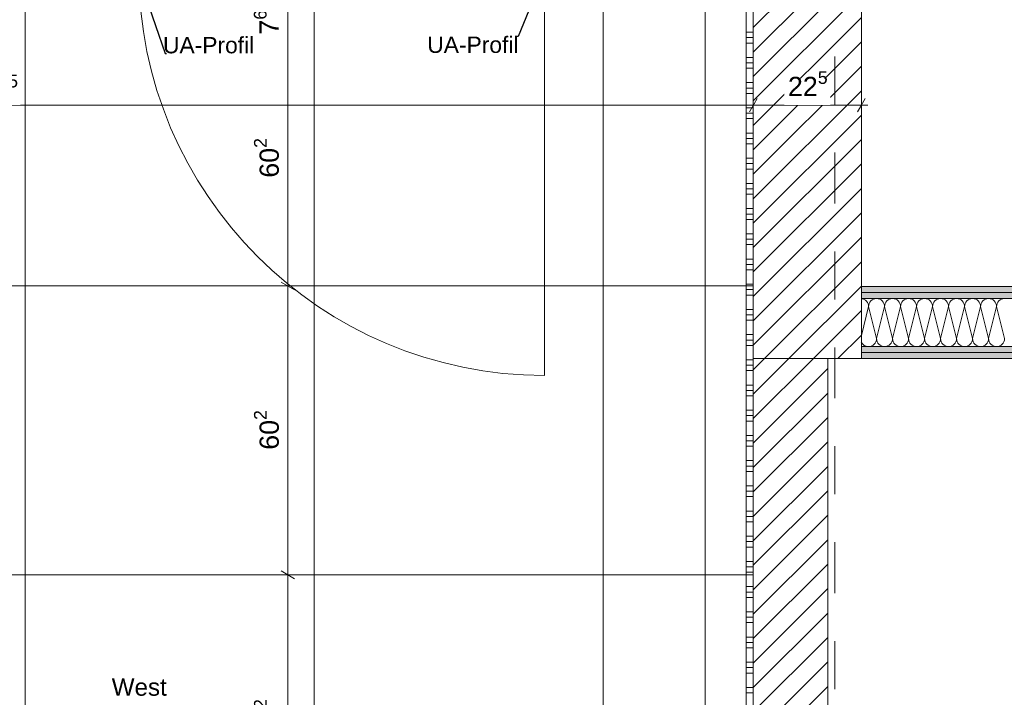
# Model space of a CAD drawing. Header units: metres. Extents: x -3.5 to 65.3, y -10.9 to 16.7.
# Tile 133 of 184: x 45.6 to 47.7, y 2.2 to 3.6. Entities that reach past the tile are written whole.
import ezdxf

# ---------------------------------------------------------------- set-up
doc = ezdxf.new("R2010")
doc.units = ezdxf.units.M
doc.header["$MEASUREMENT"] = 0
doc.linetypes.add('Strichlinie doppelt', pattern=[0.218722, 0.105833, -0.042333, 0.028222, -0.042333])
doc.linetypes.add('Wipeout_Contour', pattern=[1, 0, -1])
for name, color, linetype in [('102 - Bemaßung_ Beschriftung.Detail_ Ausschnitt', 7, 'Continuous'), ('206 - Marker.Innenansicht - Ausbau', 7, 'Continuous'), ('451 - Universal.Achsen Raster', 7, 'Continuous'), ('605 - Struktur.Wand Innen', 7, 'Continuous'), ('650 - Abdeckung.Fußboden Aufbau', 7, 'Continuous'), ('654 - Abdeckung.Wand Belag', 7, 'Continuous'), ('Neubau_102 - Bemaßung_ Beschriftung.Detail_ Ausschnitt', 7, 'Continuous'), ('Neubau_606 - Struktur.Wand Innen Ausbau', 7, 'Continuous'), ('Neubau_650 - Abdeckung.Fußboden Aufbau', 7, 'Continuous')]:
    doc.layers.add(name, color=color, linetype=linetype)
doc.styles.add('ERSTELLTER_STIL_1', font='txt')
doc.dimstyles.new('ERSTELLTER_STIL__1', dxfattribs={"dimtxt": 0.04, "dimasz": 0.02128, "dimexe": 0.18, "dimexo": 0.0625, "dimgap": 0, "dimtad": 1, "dimzin": 0, "dimdsep": 46, "dimtxsty": 'ERSTELLTER_STIL_1', "dimblk": 'ARROWHEAD_2', "dimblk1": 'ARROWHEAD_2', "dimblk2": 'ARROWHEAD_2', "dimcen": 0.09, "dimse1": 1, "dimse2": 1, "dimclrd": 7, "dimclre": 7, "dimclrt": 7, "dimazin": 0, "dimtfac": 1, "dimtdec": 4, "dimtmove": 0, "dimatfit": 3, "dimfxl": 1, "dimtolj": 1, "dimtzin": 0, "dimarcsym": 0})
doc.dimstyles.new('ERSTELLTER_STIL__3', dxfattribs={"dimtxt": 0.04, "dimasz": 0.02128, "dimexe": 0.18, "dimexo": 0.0625, "dimgap": 0, "dimtad": 1, "dimtih": 1, "dimtoh": 1, "dimzin": 0, "dimdsep": 46, "dimtxsty": 'ERSTELLTER_STIL_1', "dimblk": 'ARROWHEAD_2', "dimblk1": 'ARROWHEAD_2', "dimblk2": 'ARROWHEAD_2', "dimcen": 0.09, "dimse1": 1, "dimse2": 1, "dimclrd": 7, "dimclre": 7, "dimclrt": 7, "dimazin": 0, "dimtfac": 1, "dimtdec": 4, "dimtmove": 0, "dimatfit": 3, "dimfxl": 1, "dimtolj": 1, "dimtzin": 0, "dimarcsym": 0})
doc.dimstyles.new('ERSTELLTER_STIL__5', dxfattribs={"dimtxt": 0.04, "dimasz": 0.02128, "dimexe": 0.18, "dimexo": 0.0625, "dimgap": 0, "dimtad": 1, "dimtih": 1, "dimtoh": 1, "dimzin": 0, "dimdsep": 46, "dimtxsty": 'ERSTELLTER_STIL_1', "dimblk": 'ARROWHEAD_2', "dimblk1": 'ARROWHEAD_2', "dimblk2": 'ARROWHEAD_2', "dimcen": 0.09, "dimclrd": 7, "dimclre": 7, "dimclrt": 7, "dimazin": 0, "dimtfac": 1, "dimtdec": 4, "dimtmove": 0, "dimatfit": 3, "dimfxl": 1, "dimtolj": 1, "dimtzin": 0, "dimarcsym": 0})
doc.dimstyles.new('ERSTELLTER_STIL__7', dxfattribs={"dimtxt": 0.18, "dimasz": 0.010944, "dimexe": 0.18, "dimexo": 0.0625, "dimgap": 0, "dimtad": 0, "dimtih": 1, "dimtoh": 1, "dimdec": 4, "dimzin": 0, "dimdsep": 46, "dimcen": 0.09, "dimadec": 0, "dimazin": 0, "dimtfac": 1, "dimtdec": 4, "dimtmove": 0, "dimatfit": 3, "dimldrblk": 'ARROWHEAD_11', "dimfxl": 1, "dimtolj": 1, "dimtzin": 0, "dimarcsym": 0})
pattern_1 = [(45, (0, 0), (-0.025455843, 0.025455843), [])]
pattern_2 = [(45, (0, 0), (-0.0070710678, 0.0070710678), [0, -0.01])]

# ---------------------------------------------------------------- blocks, each defined once
blk = doc.blocks.new('*X11')
at = {"layer": 'Neubau_606 - Struktur.Wand Innen Ausbau', "color": 7, "linetype": 'Continuous', "lineweight": 5}
for p, q in [((47.4, 2.9983), (47.385, 2.9382)), ((47.4, 2.9983), (47.4167, 2.9317)), ((47.4333, 2.9983), (47.4167, 2.9317)), ((47.4333, 2.9983), (47.45, 2.9317)), ((47.4667, 2.9983), (47.45, 2.9317)), ((47.4667, 2.9983), (47.4833, 2.9317)), ((47.5, 2.9983), (47.4833, 2.9317)), ((47.5, 2.9983), (47.5167, 2.9317)), ((47.5333, 2.9983), (47.5167, 2.9317)), ((47.5333, 2.9983), (47.55, 2.9317)), ((47.5667, 2.9983), (47.55, 2.9317)), ((47.5667, 2.9983), (47.5833, 2.9317)), ((47.6, 2.9983), (47.5833, 2.9317)), ((47.6, 2.9983), (47.6167, 2.9317)), ((47.6333, 2.9983), (47.6167, 2.9317)), ((47.6333, 2.9983), (47.65, 2.9317)), ((47.6667, 2.9983), (47.65, 2.9317)), ((47.6667, 2.9983), (47.6833, 2.9317))]:
    blk.add_line(p, q, dxfattribs=at)
for centre, start, end in [((47.3833, 2.9983), 0, 84.3888), ((47.4167, 2.9983), 90, 180), ((47.4167, 2.9983), 0, 90), ((47.45, 2.9983), 90, 180), ((47.45, 2.9983), 0, 90), ((47.4833, 2.9983), 90, 180), ((47.4833, 2.9983), 0, 90), ((47.5167, 2.9983), 90, 180), ((47.5167, 2.9983), 0, 90), ((47.55, 2.9983), 90, 180), ((47.55, 2.9983), 0, 90), ((47.5833, 2.9983), 90, 180), ((47.5833, 2.9983), 0, 90), ((47.6167, 2.9983), 90, 180), ((47.6167, 2.9983), 0, 90), ((47.65, 2.9983), 90, 180), ((47.65, 2.9983), 0, 90), ((47.6833, 2.9983), 90, 180), ((47.4, 2.9317), 205.5482, 270), ((47.4, 2.9317), 270, 0), ((47.4333, 2.9317), 180, 270), ((47.4333, 2.9317), 270, 0), ((47.4667, 2.9317), 180, 270), ((47.4667, 2.9317), 270, 0), ((47.5, 2.9317), 180, 270), ((47.5, 2.9317), 270, 0), ((47.5333, 2.9317), 180, 270), ((47.5333, 2.9317), 270, 0), ((47.5667, 2.9317), 180, 270), ((47.5667, 2.9317), 270, 0), ((47.6, 2.9317), 180, 270), ((47.6, 2.9317), 270, 0), ((47.6333, 2.9317), 180, 270), ((47.6333, 2.9317), 270, 0), ((47.6667, 2.9317), 180, 270), ((47.6667, 2.9317), 270, 0)]:
    blk.add_arc(centre, 0.0167, start, end, dxfattribs=at)
blk = doc.blocks.new('*X99')
at = {"layer": '654 - Abdeckung.Wand Belag', "color": 7, "linetype": 'Continuous', "lineweight": 5}
for p, q in [((47.145, 3.6225), (47.145, 3.57)), ((47.145, 3.57), (47.145, 3.57)), ((47.145, 3.57), (47.16, 3.57)), ((47.145, 3.57), (47.145, 3.5175)), ((47.145, 3.5588), (47.145, 3.5588)), ((47.145, 3.5588), (47.16, 3.5588)), ((47.145, 3.5475), (47.145, 3.5475)), ((47.145, 3.5475), (47.16, 3.5475)), ((47.145, 3.5175), (47.145, 3.5175)), ((47.145, 3.5175), (47.16, 3.5175)), ((47.145, 3.5175), (47.145, 3.465)), ((47.145, 3.5063), (47.145, 3.5063)), ((47.145, 3.5063), (47.16, 3.5063)), ((47.145, 3.495), (47.145, 3.495)), ((47.145, 3.495), (47.16, 3.495)), ((47.145, 3.465), (47.145, 3.465)), ((47.145, 3.465), (47.16, 3.465)), ((47.145, 3.465), (47.145, 3.4125)), ((47.145, 3.4538), (47.145, 3.4538)), ((47.145, 3.4538), (47.16, 3.4538)), ((47.145, 3.4425), (47.145, 3.4425)), ((47.145, 3.4425), (47.16, 3.4425)), ((47.145, 3.4125), (47.145, 3.4125)), ((47.145, 3.4125), (47.16, 3.4125)), ((47.145, 3.4125), (47.145, 3.36)), ((47.145, 3.4013), (47.145, 3.4013)), ((47.145, 3.4013), (47.16, 3.4013)), ((47.145, 3.39), (47.145, 3.39)), ((47.145, 3.39), (47.16, 3.39)), ((47.145, 3.36), (47.145, 3.36)), ((47.145, 3.36), (47.16, 3.36)), ((47.145, 3.36), (47.145, 3.3075)), ((47.145, 3.3488), (47.145, 3.3488)), ((47.145, 3.3488), (47.16, 3.3488)), ((47.145, 3.3375), (47.145, 3.3375)), ((47.145, 3.3375), (47.16, 3.3375)), ((47.145, 3.3075), (47.145, 3.3075)), ((47.145, 3.3075), (47.16, 3.3075)), ((47.145, 3.3075), (47.145, 3.255)), ((47.145, 3.2963), (47.145, 3.2963)), ((47.145, 3.2963), (47.16, 3.2963)), ((47.145, 3.285), (47.145, 3.285)), ((47.145, 3.285), (47.16, 3.285)), ((47.145, 3.255), (47.145, 3.255)), ((47.145, 3.255), (47.16, 3.255)), ((47.145, 3.255), (47.145, 3.2025)), ((47.145, 3.2438), (47.145, 3.2438)), ((47.145, 3.2438), (47.16, 3.2438)), ((47.145, 3.2325), (47.145, 3.2325)), ((47.145, 3.2325), (47.16, 3.2325)), ((47.145, 3.2025), (47.145, 3.2025)), ((47.145, 3.2025), (47.16, 3.2025)), ((47.145, 3.2025), (47.145, 3.15)), ((47.145, 3.1913), (47.145, 3.1913)), ((47.145, 3.1913), (47.16, 3.1913)), ((47.145, 3.18), (47.145, 3.18)), ((47.145, 3.18), (47.16, 3.18)), ((47.145, 3.15), (47.145, 3.15)), ((47.145, 3.15), (47.16, 3.15)), ((47.145, 3.15), (47.145, 3.0975)), ((47.145, 3.1388), (47.145, 3.1388)), ((47.145, 3.1388), (47.16, 3.1388)), ((47.145, 3.1275), (47.145, 3.1275)), ((47.145, 3.1275), (47.16, 3.1275)), ((47.145, 3.0975), (47.145, 3.0975)), ((47.145, 3.0975), (47.16, 3.0975)), ((47.145, 3.0975), (47.145, 3.045)), ((47.145, 3.0863), (47.145, 3.0863)), ((47.145, 3.0863), (47.16, 3.0863)), ((47.145, 3.075), (47.145, 3.075)), ((47.145, 3.075), (47.16, 3.075)), ((47.145, 3.045), (47.145, 3.045)), ((47.145, 3.045), (47.16, 3.045)), ((47.145, 3.045), (47.145, 2.9925)), ((47.145, 3.0338), (47.145, 3.0338)), ((47.145, 3.0338), (47.16, 3.0338)), ((47.145, 3.0225), (47.145, 3.0225)), ((47.145, 3.0225), (47.16, 3.0225)), ((47.145, 2.9925), (47.145, 2.9925)), ((47.145, 2.9925), (47.16, 2.9925)), ((47.145, 2.9925), (47.145, 2.94)), ((47.145, 2.9813), (47.145, 2.9813)), ((47.145, 2.9813), (47.16, 2.9813)), ((47.145, 2.97), (47.145, 2.97)), ((47.145, 2.97), (47.16, 2.97)), ((47.145, 2.94), (47.145, 2.94)), ((47.145, 2.94), (47.16, 2.94)), ((47.145, 2.94), (47.145, 2.8875)), ((47.145, 2.9288), (47.145, 2.9288)), ((47.145, 2.9288), (47.16, 2.9288)), ((47.145, 2.9175), (47.145, 2.9175)), ((47.145, 2.9175), (47.16, 2.9175)), ((47.145, 2.8875), (47.145, 2.8875)), ((47.145, 2.8875), (47.16, 2.8875)), ((47.145, 2.8875), (47.145, 2.835)), ((47.145, 2.8763), (47.145, 2.8763)), ((47.145, 2.8763), (47.16, 2.8763)), ((47.145, 2.865), (47.145, 2.865)), ((47.145, 2.865), (47.16, 2.865)), ((47.145, 2.835), (47.145, 2.835)), ((47.145, 2.835), (47.16, 2.835)), ((47.145, 2.835), (47.145, 2.7825)), ((47.145, 2.8238), (47.145, 2.8238)), ((47.145, 2.8238), (47.16, 2.8238)), ((47.145, 2.8125), (47.145, 2.8125)), ((47.145, 2.8125), (47.16, 2.8125)), ((47.145, 2.7825), (47.145, 2.7825)), ((47.145, 2.7825), (47.16, 2.7825)), ((47.145, 2.7825), (47.145, 2.73)), ((47.145, 2.7713), (47.145, 2.7713)), ((47.145, 2.7713), (47.16, 2.7713)), ((47.145, 2.76), (47.145, 2.76)), ((47.145, 2.76), (47.16, 2.76)), ((47.145, 2.73), (47.145, 2.73)), ((47.145, 2.73), (47.16, 2.73)), ((47.145, 2.73), (47.145, 2.6775)), ((47.145, 2.7188), (47.145, 2.7188)), ((47.145, 2.7188), (47.16, 2.7188)), ((47.145, 2.7075), (47.145, 2.7075)), ((47.145, 2.7075), (47.16, 2.7075)), ((47.145, 2.6775), (47.145, 2.6775)), ((47.145, 2.6775), (47.16, 2.6775)), ((47.145, 2.6775), (47.145, 2.625)), ((47.145, 2.6663), (47.145, 2.6663)), ((47.145, 2.6663), (47.16, 2.6663)), ((47.145, 2.655), (47.145, 2.655)), ((47.145, 2.655), (47.16, 2.655)), ((47.145, 2.625), (47.145, 2.625)), ((47.145, 2.625), (47.16, 2.625)), ((47.145, 2.625), (47.145, 2.5725)), ((47.145, 2.6138), (47.145, 2.6138)), ((47.145, 2.6138), (47.16, 2.6138)), ((47.145, 2.6025), (47.145, 2.6025)), ((47.145, 2.6025), (47.16, 2.6025)), ((47.145, 2.5725), (47.145, 2.5725)), ((47.145, 2.5725), (47.16, 2.5725)), ((47.145, 2.5725), (47.145, 2.52)), ((47.145, 2.5613), (47.145, 2.5613)), ((47.145, 2.5613), (47.16, 2.5613)), ((47.145, 2.55), (47.145, 2.55)), ((47.145, 2.55), (47.16, 2.55)), ((47.145, 2.52), (47.145, 2.52)), ((47.145, 2.52), (47.16, 2.52)), ((47.145, 2.52), (47.145, 2.4675)), ((47.145, 2.5088), (47.145, 2.5088)), ((47.145, 2.5088), (47.16, 2.5088)), ((47.145, 2.4975), (47.145, 2.4975)), ((47.145, 2.4975), (47.16, 2.4975)), ((47.145, 2.4675), (47.145, 2.4675)), ((47.145, 2.4675), (47.16, 2.4675)), ((47.145, 2.4675), (47.145, 2.415)), ((47.145, 2.4563), (47.145, 2.4563)), ((47.145, 2.4563), (47.16, 2.4563)), ((47.145, 2.445), (47.145, 2.445)), ((47.145, 2.445), (47.16, 2.445)), ((47.145, 2.415), (47.145, 2.415)), ((47.145, 2.415), (47.16, 2.415)), ((47.145, 2.415), (47.145, 2.3625)), ((47.145, 2.4038), (47.145, 2.4038)), ((47.145, 2.4038), (47.16, 2.4038)), ((47.145, 2.3925), (47.145, 2.3925)), ((47.145, 2.3925), (47.16, 2.3925)), ((47.145, 2.3625), (47.145, 2.3625)), ((47.145, 2.3625), (47.16, 2.3625)), ((47.145, 2.3625), (47.145, 2.31)), ((47.145, 2.3513), (47.145, 2.3513)), ((47.145, 2.3513), (47.16, 2.3513)), ((47.145, 2.34), (47.145, 2.34)), ((47.145, 2.34), (47.16, 2.34)), ((47.145, 2.31), (47.145, 2.31)), ((47.145, 2.31), (47.16, 2.31)), ((47.145, 2.31), (47.145, 2.2575)), ((47.145, 2.2988), (47.145, 2.2988)), ((47.145, 2.2988), (47.16, 2.2988)), ((47.145, 2.2875), (47.145, 2.2875)), ((47.145, 2.2875), (47.16, 2.2875)), ((47.145, 2.2575), (47.145, 2.2575)), ((47.145, 2.2575), (47.16, 2.2575)), ((47.145, 2.2575), (47.145, 2.205)), ((47.145, 2.2463), (47.145, 2.2463)), ((47.145, 2.2463), (47.16, 2.2463)), ((47.145, 2.235), (47.145, 2.235)), ((47.145, 2.235), (47.16, 2.235)), ((47.145, 2.205), (47.145, 2.205)), ((47.145, 2.205), (47.16, 2.205)), ((47.145, 2.205), (47.145, 2.1525)), ((47.145, 2.1938), (47.145, 2.1938)), ((47.145, 2.1938), (47.16, 2.1938))]:
    blk.add_line(p, q, dxfattribs=at)
blk = doc.blocks.new('*D316')
at = {"layer": '102 - Bemaßung_ Beschriftung.Detail_ Ausschnitt', "color": 7, "linetype": 'Continuous', "lineweight": 5}
for p, q in [((47.081, 3.72), (47.039, 3.72)), ((47.046, 3.7281), (47.074, 3.7119)), ((47.06, 0.255), (47.06, 3.72)), ((47.081, 0.255), (47.039, 0.255)), ((47.046, 0.2631), (47.074, 0.2469)), ((47.06, 0.2413), (47.06, 0.255))]:
    blk.add_line(p, q, dxfattribs=at)
at = {"layer": '102 - Bemaßung_ Beschriftung.Detail_ Ausschnitt', "color": 7, "lineweight": 5, "insert": (47.0597, 1.9243), "char_height": 0.04, "attachment_point": 7, "rotation": 90, "style": 'ERSTELLTER_STIL_1'}
blk.add_mtext('\\A1;{\\pql;\\fArial|b0|i0|c0|p38;3,46\\fArial|b0|i0|c0|p38;\\A1{\\H.66x;\\S5^  ;}}', dxfattribs=at)
blk = doc.blocks.new('ARROWHEAD_2')
at = {"color": 0, "linetype": 'Continuous', "lineweight": 0}
for p, q in [((0, 0), (-1, 0)), ((-0.378, -0.655), (0.378, 0.655))]:
    blk.add_line(p, q, dxfattribs=at)
blk = doc.blocks.new('*D369')
at = {"layer": '102 - Bemaßung_ Beschriftung.Detail_ Ausschnitt', "color": 7, "linetype": 'Continuous', "lineweight": 5}
for p, q in [((46.1767, 2.4476), (46.2047, 2.4314)), ((46.2117, 2.4395), (46.1697, 2.4395)), ((46.1907, 1.8375), (46.1907, 2.4395)), ((46.2117, 1.8375), (46.1697, 1.8375)), ((46.1767, 1.8456), (46.2047, 1.8294))]:
    blk.add_line(p, q, dxfattribs=at)
at = {"layer": '102 - Bemaßung_ Beschriftung.Detail_ Ausschnitt', "color": 7, "lineweight": 5, "insert": (46.1834, 2.0981), "char_height": 0.04, "attachment_point": 7, "rotation": 90, "style": 'ERSTELLTER_STIL_1'}
blk.add_mtext('\\A1;{\\pql;\\fArial|b0|i0|c0|p38;60\\fArial|b0|i0|c0|p38;\\A1{\\H.66x;\\S2^  ;}}', dxfattribs=at)
blk = doc.blocks.new('*D370')
at = {"layer": '102 - Bemaßung_ Beschriftung.Detail_ Ausschnitt', "color": 7, "linetype": 'Continuous', "lineweight": 5}
for p, q in [((46.2117, 3.0415), (46.1697, 3.0415)), ((46.1767, 3.0496), (46.2047, 3.0334)), ((46.1907, 2.4395), (46.1907, 3.0415)), ((46.1767, 2.4476), (46.2047, 2.4314)), ((46.2117, 2.4395), (46.1697, 2.4395))]:
    blk.add_line(p, q, dxfattribs=at)
at = {"layer": '102 - Bemaßung_ Beschriftung.Detail_ Ausschnitt', "color": 7, "lineweight": 5, "insert": (46.1834, 2.7001), "char_height": 0.04, "attachment_point": 7, "rotation": 90, "style": 'ERSTELLTER_STIL_1'}
blk.add_mtext('\\A1;{\\pql;\\fArial|b0|i0|c0|p38;60\\fArial|b0|i0|c0|p38;\\A1{\\H.66x;\\S2^  ;}}', dxfattribs=at)
blk = doc.blocks.new('*D371')
at = {"layer": '102 - Bemaßung_ Beschriftung.Detail_ Ausschnitt', "color": 7, "linetype": 'Continuous', "lineweight": 5}
for p, q in [((46.1767, 3.6516), (46.2047, 3.6354)), ((46.2117, 3.6435), (46.1697, 3.6435)), ((46.1907, 3.0415), (46.1907, 3.6435)), ((46.2117, 3.0415), (46.1697, 3.0415)), ((46.1767, 3.0496), (46.2047, 3.0334))]:
    blk.add_line(p, q, dxfattribs=at)
at = {"layer": '102 - Bemaßung_ Beschriftung.Detail_ Ausschnitt', "color": 7, "lineweight": 5, "char_height": 0.04, "attachment_point": 7, "rotation": 90, "style": 'ERSTELLTER_STIL_1'}
for s, insert in [('\\A1;{\\pql;\\fArial|b0|i0|c0|p38;7\\fArial|b0|i0|c0|p38;\\A1{\\H.66x;\\S65^  ;}}', (46.1831, 3.565)), ('\\A1;{\\pql;\\fArial|b0|i0|c0|p38;60\\fArial|b0|i0|c0|p38;\\A1{\\H.66x;\\S2^  ;}}', (46.1834, 3.2669))]:
    blk.add_mtext(s, dxfattribs=dict(at, insert=insert))
blk = doc.blocks.new('*D384')
at = {"layer": '102 - Bemaßung_ Beschriftung.Detail_ Ausschnitt', "color": 7, "linetype": 'Continuous', "lineweight": 5}
for p, q in [((45.0491, 1.0113), (45.0329, 0.9833)), ((45.041, 0.9763), (45.041, 1.0183)), ((45.6511, 1.0113), (45.6349, 0.9833)), ((45.643, 0.9763), (45.643, 1.0183)), ((45.041, 0.9973), (45.643, 0.9973))]:
    blk.add_line(p, q, dxfattribs=at)
at = {"layer": '102 - Bemaßung_ Beschriftung.Detail_ Ausschnitt', "color": 7, "lineweight": 5, "insert": (45.3016, 1.0046), "char_height": 0.04, "attachment_point": 7, "style": 'ERSTELLTER_STIL_1'}
blk.add_mtext('\\A1;{\\pql;\\fArial|b0|i0|c0|p38;60\\fArial|b0|i0|c0|p38;\\A1{\\H.66x;\\S2^  ;}}', dxfattribs=at)
blk = doc.blocks.new('*D385')
at = {"layer": '102 - Bemaßung_ Beschriftung.Detail_ Ausschnitt', "color": 7, "linetype": 'Continuous', "lineweight": 5}
for p, q in [((45.6511, 1.0113), (45.6349, 0.9833)), ((45.643, 0.9763), (45.643, 1.0183)), ((46.2531, 1.0113), (46.2369, 0.9833)), ((46.245, 0.9763), (46.245, 1.0183)), ((45.643, 0.9973), (46.245, 0.9973))]:
    blk.add_line(p, q, dxfattribs=at)
at = {"layer": '102 - Bemaßung_ Beschriftung.Detail_ Ausschnitt', "color": 7, "lineweight": 5, "insert": (45.9036, 1.0046), "char_height": 0.04, "attachment_point": 7, "style": 'ERSTELLTER_STIL_1'}
blk.add_mtext('\\A1;{\\pql;\\fArial|b0|i0|c0|p38;60\\fArial|b0|i0|c0|p38;\\A1{\\H.66x;\\S2^  ;}}', dxfattribs=at)
blk = doc.blocks.new('*D386')
at = {"layer": '102 - Bemaßung_ Beschriftung.Detail_ Ausschnitt', "color": 7, "linetype": 'Continuous', "lineweight": 5}
for p, q in [((46.2531, 1.0113), (46.2369, 0.9833)), ((46.245, 0.9763), (46.245, 1.0183)), ((46.8551, 1.0113), (46.8389, 0.9833)), ((46.847, 0.9763), (46.847, 1.0183)), ((46.245, 0.9973), (46.847, 0.9973))]:
    blk.add_line(p, q, dxfattribs=at)
at = {"layer": '102 - Bemaßung_ Beschriftung.Detail_ Ausschnitt', "color": 7, "lineweight": 5, "insert": (46.5056, 1.0046), "char_height": 0.04, "attachment_point": 7, "style": 'ERSTELLTER_STIL_1'}
blk.add_mtext('\\A1;{\\pql;\\fArial|b0|i0|c0|p38;60\\fArial|b0|i0|c0|p38;\\A1{\\H.66x;\\S2^  ;}}', dxfattribs=at)
blk = doc.blocks.new('*D387')
at = {"layer": '102 - Bemaßung_ Beschriftung.Detail_ Ausschnitt', "color": 7, "linetype": 'Continuous', "lineweight": 5}
for p, q in [((46.8551, 1.0113), (46.8389, 0.9833)), ((46.847, 0.9763), (46.847, 1.0183)), ((47.1519, 0.9833), (47.1681, 1.0113)), ((47.16, 0.9763), (47.16, 1.0183)), ((46.847, 0.9973), (47.16, 0.9973)), ((47.16, 0.9973), (47.1737, 0.9973))]:
    blk.add_line(p, q, dxfattribs=at)
at = {"layer": '102 - Bemaßung_ Beschriftung.Detail_ Ausschnitt', "color": 7, "lineweight": 5, "insert": (46.9631, 1.0046), "char_height": 0.04, "attachment_point": 7, "style": 'ERSTELLTER_STIL_1'}
blk.add_mtext('\\A1;{\\pql;\\fArial|b0|i0|c0|p38;31\\fArial|b0|i0|c0|p38;\\A1{\\H.66x;\\S3^  ;}}', dxfattribs=at)
blk = doc.blocks.new('*D425')
at = {"layer": '102 - Bemaßung_ Beschriftung.Detail_ Ausschnitt', "color": 7, "linetype": 'Continuous', "lineweight": 5}
for p, q in [((43.9731, 3.4319), (43.9569, 3.4039)), ((47.1681, 3.4319), (47.1519, 3.4039)), ((47.16, 3.3969), (47.16, 3.4389)), ((43.965, 3.4179), (47.16, 3.4179))]:
    blk.add_line(p, q, dxfattribs=at)
at = {"color": 254, "linetype": 'Wipeout_Contour', "lineweight": 0, "ltscale": 182.781049}
blk.add_wipeout([(45.4918, 3.4184), (45.6332, 3.4184), (45.6332, 3.4734), (45.4918, 3.4734)], dxfattribs=at).dxf.layer = '102 - Bemaßung_ Beschriftung.Detail_ Ausschnitt'
at = {"layer": '102 - Bemaßung_ Beschriftung.Detail_ Ausschnitt', "color": 7, "lineweight": 5, "insert": (45.4993, 3.4181), "char_height": 0.04, "attachment_point": 7, "style": 'ERSTELLTER_STIL_1'}
blk.add_mtext('\\A1;{\\pql;\\fArial|b0|i0|c0|p38;3,19\\fArial|b0|i0|c0|p38;\\A1{\\H.66x;\\S5^  ;}}', dxfattribs=at)
blk = doc.blocks.new('*D426')
at = {"layer": '102 - Bemaßung_ Beschriftung.Detail_ Ausschnitt', "color": 7, "linetype": 'Continuous', "lineweight": 5}
for p, q in [((47.1681, 3.4319), (47.1519, 3.4039)), ((47.16, 3.3969), (47.16, 3.4389)), ((47.3769, 3.4039), (47.3931, 3.4319)), ((47.385, 3.3969), (47.385, 3.4389)), ((47.16, 3.4179), (47.385, 3.4179)), ((47.385, 3.4179), (47.3987, 3.4179))]:
    blk.add_line(p, q, dxfattribs=at)
at = {"color": 254, "linetype": 'Wipeout_Contour', "lineweight": 0, "ltscale": 189.601931}
blk.add_wipeout([(47.2246, 3.4184), (47.3203, 3.4184), (47.3203, 3.4734), (47.2246, 3.4734)], dxfattribs=at).dxf.layer = '102 - Bemaßung_ Beschriftung.Detail_ Ausschnitt'
at = {"layer": '102 - Bemaßung_ Beschriftung.Detail_ Ausschnitt', "color": 7, "lineweight": 5, "insert": (47.2321, 3.4254), "char_height": 0.04, "attachment_point": 7, "style": 'ERSTELLTER_STIL_1'}
blk.add_mtext('\\A1;{\\pql;\\fArial|b0|i0|c0|p38;22\\fArial|b0|i0|c0|p38;\\A1{\\H.66x;\\S5^  ;}}', dxfattribs=at)
blk = doc.blocks.new('ARROWHEAD_11')
at = {"color": 0, "linetype": 'Continuous', "lineweight": 0}
blk.add_line((0, 0), (-1, 0), dxfattribs=at)
at = {"color": 0, "linetype": 'Continuous', "lineweight": 0, "const_width": 0.25, "flags": 128}
blk.add_lwpolyline([(-0.125, 0, 1), (0.125, 0, 1)], format="xyb", close=True, dxfattribs=at)

msp = doc.modelspace()

# ---------------------------------------------------------------- hatches: boundary and pattern name
at = {"layer": 'Neubau_650 - Abdeckung.Fußboden Aufbau', "linetype": 'Continuous', "lineweight": 13, "true_color": 0xafafaf}
h = msp.add_hatch(dxfattribs=at)
h.set_pattern_fill('Raster_60x60_Fuge_2mm_0001', color=253, style=0, pattern_type=2)
h.set_pattern_definition([(0, (46.245, 3.6435), (0, 0.602), []), (90, (46.245, 3.6435), (-0.602, 0), [])])
h.paths.add_polyline_path([(47.16, 3.72), (43.965, 3.72), (43.965, 0.505), (44.215, 0.505), (44.215, 0.255), (47.16, 0.255)])

# ---------------------------------------------------------------- linework, layer by layer
at = {"layer": '650 - Abdeckung.Fußboden Aufbau', "color": 7, "linetype": 'Continuous', "lineweight": 13, "flags": 128}
msp.add_lwpolyline([(51.74, 3.04), (51.74, 5.785), (47.49, 5.785), (47.49, 5.19), (47.385, 5.19), (47.385, 3.04)], close=True, dxfattribs=at)
msp.add_lwpolyline([(51.765, 2.89), (47.315, 2.89), (47.315, 0.71)], dxfattribs=at)
at = {"layer": '654 - Abdeckung.Wand Belag', "color": 7, "linetype": 'Continuous', "lineweight": 5, "flags": 128}
msp.add_lwpolyline([(47.145, 3.705), (47.145, 0.27)], dxfattribs=at)
at = {"layer": 'Neubau_606 - Struktur.Wand Innen Ausbau', "color": 1, "linetype": 'Continuous', "lineweight": 13}
msp.add_line((46.725, 3.7), (46.725, 2.855), dxfattribs=at)
at = {"layer": 'Neubau_606 - Struktur.Wand Innen Ausbau', "color": 1, "linetype": 'Continuous', "lineweight": 9}
msp.add_arc((46.725, 3.7), 0.845, 180, 270, dxfattribs=at)
at = {"layer": 'Neubau_650 - Abdeckung.Fußboden Aufbau', "color": 1, "linetype": 'Continuous', "lineweight": 13, "flags": 128}
msp.add_lwpolyline([(47.16, 3.72), (47.16, 0.255), (44.215, 0.255), (44.215, 0.505), (43.965, 0.505), (43.965, 3.72), (45.86, 3.72)], dxfattribs=at)

# ---------------------------------------------------------------- dimensions: what is measured, and where the dimension line sits
at = {"layer": '102 - Bemaßung_ Beschriftung.Detail_ Ausschnitt', "color": 7, "linetype": 'Continuous', "lineweight": 5}
for base, p1, p2, picture, middle in [((47.059964, 3.719998), (43.964989, 0.255), (44.709987, 3.719998), '*D316', (47.031964, 2.030247)), ((46.1907, 3.6435), (46.847, 3.0415), (46.847, 3.6435), '*D371', (46.1627, 3.3514)), ((46.1907, 3.0415), (46.847, 2.4395), (46.847, 3.0415), '*D370', (46.1627, 2.7847)), ((46.1907, 2.4395), (46.245, 1.8375), (46.847, 2.4395), '*D369', (46.1627, 2.1827))]:
    dim = msp.add_linear_dim(base=base, p1=p1, p2=p2, angle=90, dimstyle='ERSTELLTER_STIL__1', dxfattribs=at)
    dim.commit()
    dim.dimension.update_dxf_attribs({"geometry": picture, "text_midpoint": middle, "dimtype": 160, "text_rotation": 90})
for base, p1, p2, picture, middle in [((46.245, 0.9973), (45.643, 3.4731), (46.245, 3.6435), '*D385', (45.9881, 1.0253)), ((46.847, 0.9973), (46.245, 3.6435), (46.847, 3.6435), '*D386', (46.5901, 1.0253)), ((45.643, 0.9973), (45.041, 3.3532), (45.643, 3.4731), '*D384', (45.3861, 1.0253))]:
    dim = msp.add_linear_dim(base=base, p1=p1, p2=p2, dimstyle='ERSTELLTER_STIL__3', dxfattribs=at)
    dim.commit()
    dim.dimension.update_dxf_attribs({"geometry": picture, "text_midpoint": middle, "dimtype": 160})

# ---------------------------------------------------------------- next in the draw order: wipeouts: each hides what was drawn before it
at = {"color": 254, "linetype": 'Wipeout_Contour', "lineweight": 0, "ltscale": 189.145615}
msp.add_wipeout([(47.315, 0.7), (47.315, 2.89), (47.16, 2.89), (47.16, 0.7)], dxfattribs=at).dxf.layer = '605 - Struktur.Wand Innen'

# ---------------------------------------------------------------- next in the draw order: hatches: boundary and pattern name
at = {"layer": '605 - Struktur.Wand Innen', "linetype": 'Continuous', "lineweight": 0, "true_color": 0x000000}
h = msp.add_hatch(dxfattribs=at)
h.set_pattern_fill('MW_Ziegel_0001', color=18, style=0, pattern_type=2)
h.set_pattern_definition(pattern_1)
h.paths.add_polyline_path([(47.315, 0.7), (47.315, 2.89), (47.16, 2.89), (47.16, 0.7)])

# ---------------------------------------------------------------- next in the draw order: linework, layer by layer
at = {"layer": '605 - Struktur.Wand Innen', "color": 7, "linetype": 'Continuous', "lineweight": 18, "flags": 128}
for points in [[(47.315, 2.89), (47.16, 2.89)], [(47.16, 2.89), (47.16, 0.7)], [(47.315, 0.7), (47.315, 2.89)]]:
    msp.add_lwpolyline(points, dxfattribs=at)

# ---------------------------------------------------------------- next in the draw order: wipeouts: each hides what was drawn before it
at = {"color": 254, "linetype": 'Wipeout_Contour', "lineweight": 0, "ltscale": 189.821255}
msp.add_wipeout([(47.16, 2.89), (47.385, 2.89), (47.385, 5.1), (47.16, 5.1)], dxfattribs=at).dxf.layer = '605 - Struktur.Wand Innen'

# ---------------------------------------------------------------- next in the draw order: hatches: boundary and pattern name
at = {"layer": '605 - Struktur.Wand Innen', "linetype": 'Continuous', "lineweight": 0, "true_color": 0x000000}
h = msp.add_hatch(dxfattribs=at)
h.set_pattern_fill('MW_Ziegel_0001', color=18, style=0, pattern_type=2)
h.set_pattern_definition(pattern_1)
h.paths.add_polyline_path([(47.16, 2.89), (47.385, 2.89), (47.385, 5.1), (47.16, 5.1)])
at = {"layer": 'Neubau_606 - Struktur.Wand Innen Ausbau', "linetype": 'Continuous', "lineweight": 0, "true_color": 0x000000}
h = msp.add_hatch(dxfattribs=at)
h.set_pattern_fill('Gips_0001', color=18, style=0, pattern_type=2)
h.set_pattern_definition(pattern_2)
h.paths.add_polyline_path([(47.385, 3.04), (47.385, 3.0275), (51.6999, 3.0275), (51.6999, 3.04)])
h = msp.add_hatch(dxfattribs=at)
h.set_pattern_fill('Gips_0001', color=18, style=0, pattern_type=2)
h.set_pattern_definition(pattern_2)
h.paths.add_polyline_path([(47.385, 3.0275), (47.385, 3.015), (51.6999, 3.015), (51.6999, 3.0275)])
h = msp.add_hatch(dxfattribs=at)
h.set_pattern_fill('Gips_0001', color=18, style=0, pattern_type=2)
h.set_pattern_definition(pattern_2)
h.paths.add_polyline_path([(47.385, 2.915), (47.385, 2.9025), (51.6999, 2.9025), (51.6999, 2.915)])
h = msp.add_hatch(dxfattribs=at)
h.set_pattern_fill('Gips_0001', color=18, style=0, pattern_type=2)
h.set_pattern_definition(pattern_2)
h.paths.add_polyline_path([(47.385, 2.9025), (47.385, 2.89), (51.6999, 2.89), (51.6999, 2.9025)])

# ---------------------------------------------------------------- next in the draw order: linework, layer by layer
at = {"layer": '605 - Struktur.Wand Innen', "color": 7, "linetype": 'Continuous', "lineweight": 18, "flags": 128}
for points in [[(47.16, 5.1), (47.16, 2.89)], [(47.385, 2.89), (47.385, 5.1)], [(47.16, 2.89), (47.385, 2.89)]]:
    msp.add_lwpolyline(points, dxfattribs=at)
at = {"layer": '654 - Abdeckung.Wand Belag', "color": 7, "linetype": 'Continuous', "lineweight": 5, "flags": 128}
msp.add_lwpolyline([(47.16, 0.27), (47.16, 3.72)], dxfattribs=at)
at = {"layer": 'Neubau_606 - Struktur.Wand Innen Ausbau', "color": 1, "linetype": 'Continuous', "lineweight": 9}
for p, q in [((51.6999, 3.0275), (47.385, 3.0275)), ((51.6999, 2.9025), (47.385, 2.9025))]:
    msp.add_line(p, q, dxfattribs=at)
at = {"layer": 'Neubau_606 - Struktur.Wand Innen Ausbau', "color": 1, "linetype": 'Continuous', "lineweight": 13}
for p, q in [((51.6999, 3.015), (47.385, 3.015)), ((51.6999, 2.915), (47.385, 2.915))]:
    msp.add_line(p, q, dxfattribs=at)
at = {"layer": 'Neubau_606 - Struktur.Wand Innen Ausbau', "color": 1, "linetype": 'Continuous', "lineweight": 13, "flags": 128}
for points in [[(51.6999, 3.04), (47.385, 3.04)], [(47.385, 3.04), (47.385, 2.89)], [(47.385, 2.89), (51.6999, 2.89)]]:
    msp.add_lwpolyline(points, dxfattribs=at)

# ---------------------------------------------------------------- next in the draw order: block references
at = {"layer": '654 - Abdeckung.Wand Belag', "color": 7, "lineweight": 5}
msp.add_blockref('*X99', (0, 0), dxfattribs=at)
at = {"layer": 'Neubau_606 - Struktur.Wand Innen Ausbau', "color": 1, "lineweight": 13}
msp.add_blockref('*X11', (0, 0), dxfattribs=at)

# ---------------------------------------------------------------- next in the draw order: dimensions: what is measured, and where the dimension line sits
at = {"layer": '102 - Bemaßung_ Beschriftung.Detail_ Ausschnitt', "color": 7, "linetype": 'Continuous', "lineweight": 5}
dim = msp.add_linear_dim(base=(47.16, 0.9973), p1=(46.847, 3.6435), p2=(47.16, 3.72), dimstyle='ERSTELLTER_STIL__3', dxfattribs=at)
dim.commit()
dim.dimension.update_dxf_attribs({"geometry": '*D387', "text_midpoint": (47.0476, 1.0253), "dimtype": 160})

# ---------------------------------------------------------------- next in the draw order: dimensions: what is measured, and where the dimension line sits
dim = msp.add_linear_dim(base=(47.15997, 3.41787), p1=(43.96499, 2.21499), p2=(47.15997, 4.08375), dimstyle='ERSTELLTER_STIL__5', dxfattribs=at)
dim.commit()
dim.dimension.update_dxf_attribs({"geometry": '*D425', "text_midpoint": (45.60523, 3.44587), "dimtype": 160})

# ---------------------------------------------------------------- next in the draw order: texts
at = {"layer": '206 - Marker.Innenansicht - Ausbau', "color": 7, "lineweight": 9, "insert": (45.9383, 2.1872), "char_height": 0.036, "attachment_point": 9, "style": 'ERSTELLTER_STIL_1'}
msp.add_mtext('\\A1;{\\pqr;\\pt0;\\fArial|b0|i0|c0|p38;West}', dxfattribs=at)
at = {"layer": 'Neubau_102 - Bemaßung_ Beschriftung.Detail_ Ausschnitt', "color": 7, "linetype": 'Continuous', "lineweight": 9, "char_height": 0.034, "style": 'ERSTELLTER_STIL_1'}
for s, insert, attachment_point in [('\\A1;{\\pqr;\\fArial|b0|i0|c0|p38;UA-Profil}', (46.1205, 3.5256), 9), ('\\A1;{\\pqc;\\fArial|b0|i0|c0|p38;UA-Profil}', (46.5759, 3.5609), 2)]:
    msp.add_mtext(s, dxfattribs=dict(at, insert=insert, attachment_point=attachment_point))

# ---------------------------------------------------------------- next in the draw order: dimensions: what is measured, and where the dimension line sits
at = {"layer": '102 - Bemaßung_ Beschriftung.Detail_ Ausschnitt', "color": 7, "linetype": 'Continuous', "lineweight": 5}
dim = msp.add_linear_dim(base=(47.3849699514, 3.4178698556), p1=(47.1599699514, 4.083750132), p2=(47.3849699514, 4.083748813), dimstyle='ERSTELLTER_STIL__5', dxfattribs=at)
dim.commit()
dim.dimension.update_dxf_attribs({"geometry": '*D426', "text_midpoint": (47.3166164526, 3.4458698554), "dimtype": 160})

# ---------------------------------------------------------------- next in the draw order: leaders
at = {"layer": 'Neubau_102 - Bemaßung_ Beschriftung.Detail_ Ausschnitt', "color": 1, "linetype": 'Continuous', "lineweight": 13, "annotation_type": 0, "has_hookline": 1, "text_width": 0.1828}
for points, hookline_direction in [([(45.8591, 3.745), (45.935, 3.5256), (45.9377, 3.5256)], 0), ([(46.7459, 3.745), (46.67, 3.5609), (46.6673, 3.5609)], 1)]:
    msp.add_leader(points, dimstyle='ERSTELLTER_STIL__7', dxfattribs=dict(at, hookline_direction=hookline_direction))

# ---------------------------------------------------------------- next in the draw order: linework, layer by layer
at = {"layer": '451 - Universal.Achsen Raster', "color": 160, "linetype": 'Strichlinie doppelt', "lineweight": 9, "true_color": 0x3232ff}
msp.add_line((47.33, -10.585), (47.33, 16.355), dxfattribs=at)

doc.saveas('drawing.dxf')
